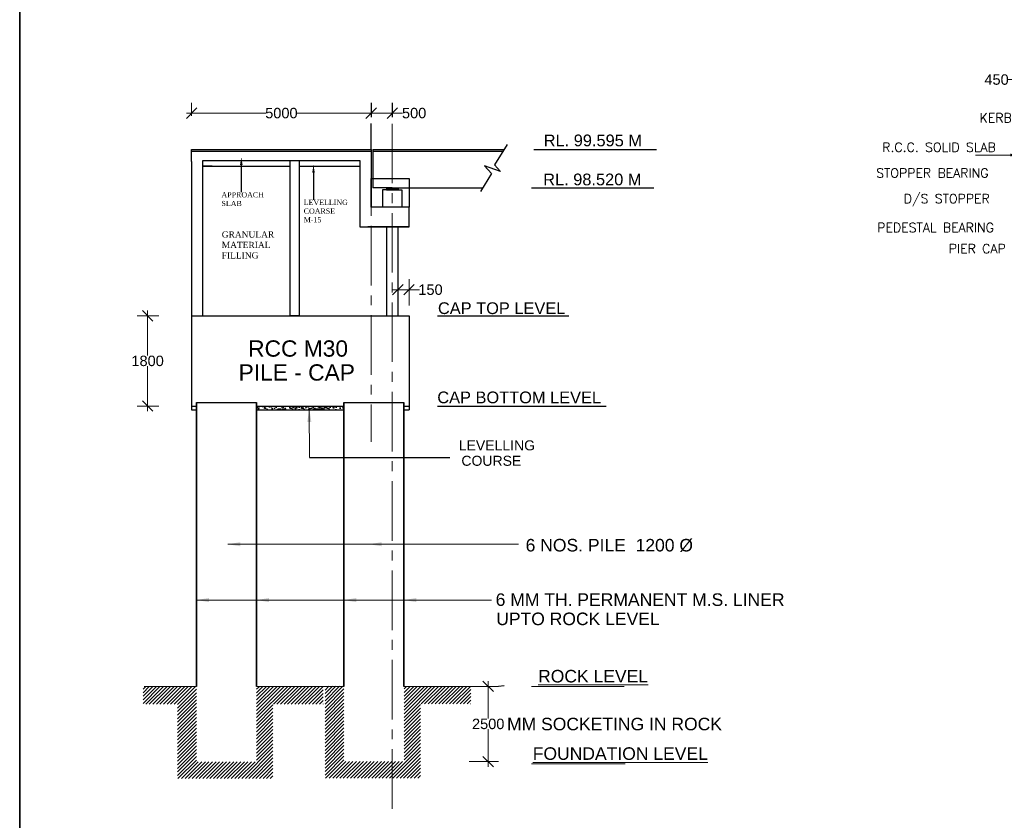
# Model space of a CAD drawing. Header units: inches. Extents: x 13490658 to 13830413, y -2173158 to -1932875.
# Tile 2 of 9: x 13490658 to 13585172, y -2100169 to -2023364. Entities that reach past the tile are written whole.
import ezdxf
from ezdxf.enums import TextEntityAlignment as Align

# ---------------------------------------------------------------- set-up
doc = ezdxf.new("R2010")
doc.units = ezdxf.units.IN
doc.header["$MEASUREMENT"] = 0
doc.linetypes.add('CENTER2', pattern=[28.575, 19.05, -3.175, 3.175, -3.175])
doc.linetypes.add('DASHED2', pattern=[0.375, 0.25, -0.125])
doc.layers.add('CENTER LINE', color=1, linetype='CENTER2', lineweight=13)
doc.layers.add('FORMAT', color=3, linetype='Continuous', lineweight=35)
for name, color, linetype in [('dimension', 71, 'Continuous'), ('GROUND_LVL', 114, 'Continuous'), ('plan', 12, 'Continuous'), ('TEXT', 4, 'Continuous')]:
    doc.layers.add(name, color=color, linetype=linetype)
doc.styles.add('02', font='romans.shx')
doc.styles.add('03', font='romant.shx')
doc.styles.get("Standard").update_dxf_attribs({"font": 'arial.ttf'})
doc.dimstyles.new('2', dxfattribs={"dimtxt": 311, "dimasz": 300, "dimexe": 75, "dimexo": 75, "dimgap": 75, "dimtad": 1, "dimdec": 0, "dimzin": 0, "dimdsep": 46, "dimtxsty": '03', "dimblk": 'OBLIQUE', "dimcen": 0.09, "dimdle": 75, "dimclrd": 4, "dimclre": 4, "dimclrt": 1, "dimadec": 0, "dimazin": 0, "dimtfac": 1, "dimtdec": 0, "dimtofl": 0, "dimtmove": 0, "dimatfit": 3, "dimfxl": 1, "dimtolj": 1, "dimtzin": 0, "dimlwd": 18, "dimlwe": 18, "dimarcsym": 0})
doc.dimstyles.get("Standard").update_dxf_attribs({"dimtxt": 800, "dimasz": 500, "dimexe": 300, "dimexo": 50, "dimgap": 0.09, "dimtad": 0, "dimtih": 1, "dimtoh": 1, "dimdec": 0, "dimzin": 0, "dimdsep": 46, "dimtxsty": 'Standard', "dimblk": 'OBLIQUE', "dimcen": 0.09, "dimdle": 300, "dimclrd": 60, "dimclre": 61, "dimadec": 0, "dimazin": 0, "dimtfac": 1, "dimtdec": 0, "dimtofl": 0, "dimtmove": 0, "dimatfit": 3, "dimfxl": 1, "dimtolj": 1, "dimtzin": 0, "dimlwd": 9, "dimlwe": 9, "dimarcsym": 0})

# ---------------------------------------------------------------- blocks, each defined once
blk = doc.blocks.new('_Oblique')
at = {"color": 0, "linetype": 'ByBlock', "lineweight": -2}
blk.add_line((-0.5, -0.5), (0.5, 0.5), dxfattribs=at)
blk = doc.blocks.new('*D1929')
at = {"color": 7, "lineweight": 9, "transparency": 16777216}
for p, q in [((13504004, -2051770), (13501937, -2051770)), ((13504004, -2060431), (13501937, -2060431))]:
    blk.add_line(p, q, dxfattribs=at)
at = {"color": 7, "lineweight": 13, "transparency": 16777216}
for p, q in [((13502937, -2051270), (13502937, -2055590)), ((13502937, -2060931), (13502937, -2056611))]:
    blk.add_line(p, q, dxfattribs=at)
at = {"layer": 'Defpoints', "color": 0, "transparency": 16777216}
for p in [(13505004, -2051770), (13502937, -2060431), (13505004, -2060431)]:
    blk.add_point(p, dxfattribs=at)
at = {"color": 7, "lineweight": 13, "transparency": 16777216, "xscale": 1000, "yscale": 1000, "zscale": 1000}
for p, rotation in [((13502937, -2051770), 90), ((13502937, -2060431), 270)]:
    blk.add_blockref('_Oblique', p, dxfattribs=dict(at, rotation=rotation))
at = {"color": 0, "transparency": 16777216, "insert": (13502937, -2056100), "char_height": 1000, "attachment_point": 5}
blk.add_mtext('\\A1;1800', dxfattribs=at)
blk = doc.blocks.new('*D1930')
at = {"color": 7, "lineweight": 13, "transparency": 16777216}
for p, q in [((13535630, -2086823), (13535630, -2090417)), ((13535630, -2095033), (13535630, -2091439))]:
    blk.add_line(p, q, dxfattribs=at)
at = {"color": 7, "lineweight": 9, "transparency": 16777216}
for p, q in [((13533789, -2087323), (13536630, -2087323)), ((13533789, -2094533), (13536630, -2094533))]:
    blk.add_line(p, q, dxfattribs=at)
at = {"layer": 'Defpoints', "color": 0, "transparency": 16777216}
for p in [(13532789, -2087323), (13532789, -2094533), (13535630, -2094533)]:
    blk.add_point(p, dxfattribs=at)
at = {"color": 7, "lineweight": 13, "transparency": 16777216, "xscale": 1000, "yscale": 1000, "zscale": 1000}
for p, rotation in [((13535630, -2087323), 90), ((13535630, -2094533), 270)]:
    blk.add_blockref('_Oblique', p, dxfattribs=dict(at, rotation=rotation))
at = {"color": 0, "transparency": 16777216, "insert": (13535630, -2090928), "char_height": 1000, "attachment_point": 5}
blk.add_mtext('\\A1;2500', dxfattribs=at)
blk = doc.blocks.new('*D1963')
at = {"color": 7, "lineweight": 9, "transparency": 16777216}
blk.add_line((13586552, -2029518), (13586552, -2028112), dxfattribs=at)
at = {"color": 7, "lineweight": 13, "transparency": 16777216}
for p, q in [((13586552, -2029112), (13585552, -2029112)), ((13588852, -2029112), (13586552, -2029112))]:
    blk.add_line(p, q, dxfattribs=at)
at = {"layer": 'Defpoints', "color": 0, "transparency": 16777216}
for p in [(13586552, -2029112), (13588352, -2029112), (13586552, -2030518)]:
    blk.add_point(p, dxfattribs=at)
at = {"color": 7, "lineweight": 13, "transparency": 16777216, "xscale": 1000, "yscale": 1000, "zscale": 1000, "rotation": 180}
blk.add_blockref('_Oblique', (13586552, -2029112), dxfattribs=at)
at = {"color": 7, "lineweight": 13, "transparency": 16777216, "xscale": 1000, "yscale": 1000, "zscale": 1000}
blk.add_blockref('_Oblique', (13588352, -2029112), dxfattribs=at)
at = {"color": 0, "transparency": 16777216, "insert": (13584429, -2029112), "char_height": 1000, "attachment_point": 5}
blk.add_mtext('\\A1;450', dxfattribs=at)
blk = doc.blocks.new('*D1971')
at = {"color": 7, "lineweight": 9, "transparency": 16777216}
for p, q in [((13507156, -2032583), (13507156, -2031326)), ((13524398, -2032722), (13524398, -2031326))]:
    blk.add_line(p, q, dxfattribs=at)
at = {"color": 7, "lineweight": 13, "transparency": 16777216}
for p, q in [((13506656, -2032326), (13514285, -2032326)), ((13524898, -2032326), (13517269, -2032326))]:
    blk.add_line(p, q, dxfattribs=at)
at = {"layer": 'Defpoints', "color": 0, "transparency": 16777216}
for p in [(13524398, -2032326), (13507156, -2033583), (13524398, -2033722)]:
    blk.add_point(p, dxfattribs=at)
at = {"color": 7, "lineweight": 13, "transparency": 16777216, "xscale": 1000, "yscale": 1000, "zscale": 1000, "rotation": 180}
blk.add_blockref('_Oblique', (13507156, -2032326), dxfattribs=at)
at = {"color": 7, "lineweight": 13, "transparency": 16777216, "xscale": 1000, "yscale": 1000, "zscale": 1000}
blk.add_blockref('_Oblique', (13524398, -2032326), dxfattribs=at)
at = {"color": 0, "transparency": 16777216, "insert": (13515777, -2032326), "char_height": 1000, "attachment_point": 5}
blk.add_mtext('\\A1;5000', dxfattribs=at)
blk = doc.blocks.new('*D1972')
at = {"color": 7, "lineweight": 13, "transparency": 16777216}
for p, q in [((13523898, -2032326), (13526416, -2032326)), ((13526416, -2032326), (13527416, -2032326))]:
    blk.add_line(p, q, dxfattribs=at)
at = {"layer": 'Defpoints', "color": 0, "transparency": 16777216}
for p in [(13524398, -2032326), (13526416, -2032326), (13526416, -2032326)]:
    blk.add_point(p, dxfattribs=at)
at = {"color": 7, "lineweight": 13, "transparency": 16777216, "xscale": 1000, "yscale": 1000, "zscale": 1000, "rotation": 180}
blk.add_blockref('_Oblique', (13524398, -2032326), dxfattribs=at)
at = {"color": 7, "lineweight": 13, "transparency": 16777216, "xscale": 1000, "yscale": 1000, "zscale": 1000}
blk.add_blockref('_Oblique', (13526416, -2032326), dxfattribs=at)
at = {"color": 0, "transparency": 16777216, "insert": (13528520, -2032326), "char_height": 1000, "attachment_point": 5}
blk.add_mtext('\\A1;500', dxfattribs=at)
blk = doc.blocks.new('*D1984')
at = {"color": 7, "lineweight": 9, "transparency": 16777216}
for p, q in [((13526956, -2050770), (13526956, -2048268)), ((13528036, -2050770), (13528036, -2048268))]:
    blk.add_line(p, q, dxfattribs=at)
at = {"color": 7, "lineweight": 13, "transparency": 16777216}
for p, q in [((13526456, -2049268), (13528036, -2049268)), ((13528036, -2049268), (13529036, -2049268))]:
    blk.add_line(p, q, dxfattribs=at)
at = {"layer": 'Defpoints', "color": 0, "transparency": 16777216}
for p in [(13528036, -2049268), (13526956, -2051770), (13528036, -2051770)]:
    blk.add_point(p, dxfattribs=at)
at = {"color": 7, "lineweight": 13, "transparency": 16777216, "xscale": 1000, "yscale": 1000, "zscale": 1000, "rotation": 180}
blk.add_blockref('_Oblique', (13526956, -2049268), dxfattribs=at)
at = {"color": 7, "lineweight": 13, "transparency": 16777216, "xscale": 1000, "yscale": 1000, "zscale": 1000}
blk.add_blockref('_Oblique', (13528036, -2049268), dxfattribs=at)
at = {"color": 0, "transparency": 16777216, "insert": (13530093, -2049268), "char_height": 1000, "attachment_point": 5}
blk.add_mtext('\\A1;150', dxfattribs=at)

msp = doc.modelspace()

# ---------------------------------------------------------------- hatches: boundary and pattern name
h = msp.add_hatch()
h.set_pattern_fill('_USER', color=0, scale=0.9375, style=0, pattern_type=0)
h.set_pattern_definition([(0, (13531420.0737, -2040795.164), (0, 0.9375), [])])
h.paths.add_polyline_path([(13526979, -2039482.4), (13526416.5, -2039482.4), (13525854, -2039482.4), (13525854, -2039669.9), (13526416.5, -2039669.9), (13526979, -2039669.9)])
h = msp.add_hatch()
h.set_pattern_fill('AR-CONC', color=0, scale=120.3, style=0)
h.set_pattern_definition([(50, (8411043, -2853057.1), (862.864, -75.49082), [90.225, -992.475]), (355, (8411043, -2853057.1), (-166.91785, 904.88714), [72.18, -793.98]), (100.4514, (8411114.9, -2853063.4), (695.94679, 829.39577), [76.67945, -843.47396]), (46.1842, (8411043, -2852816.5), (1283.89098, -199.11937), [135.3375, -1488.7125]), (96.6356, (8411150, -2852833.1), (1124.39923, 1171.8638), [115.01918, -1265.21074]), (351.1842, (8411043, -2852816.5), (1124.39832, 1171.86468), [108.27, -1190.97]), (21, (8411163.3, -2852876.7), (718.07918, -484.35053), [90.225, -992.475]), (326, (8411163.3, -2852876.7), (292.70834, 872.3555), [72.18, -793.98]), (71.4514, (8411223.15, -2852917.05), (1010.78782, 388.00419), [76.67945, -843.47396]), (37.5, (8411043, -2853057.14), (14.628306, 400.471306), [0, -784.356, 0, -806.01, 0, -796.9875]), (7.5, (8411043, -2853057.14), (316.472654, 474.47729), [0, -459.546, 0, -766.311, 0, -303.7575]), (327.5, (8410774.74, -2853057.14), (642.18839, -27.13351), [0, -300.75, 0, -938.34, 0, -1245.105]), (317.5, (8410654.44, -2853057.14), (701.57296, 120.426294), [0, -390.975, 0, -623.154, 0, -884.205])])
h.paths.add_polyline_path([(13520219.3, -2060786.8), (13520219.3, -2060431.3), (13513434.9, -2060431.3), (13513434.9, -2060788.7)])
h = msp.add_hatch()
h.set_pattern_fill('AR-CONC', color=0, scale=120.3, style=0)
h.set_pattern_definition([(50, (8414591.6, -2853057.1), (862.864, -75.49082), [90.225, -992.475]), (355, (8414591.6, -2853057.1), (-166.91785, 904.88714), [72.18, -793.98]), (100.4514, (8414663.5, -2853063.4), (695.94679, 829.39577), [76.67945, -843.47396]), (46.1842, (8414591.6, -2852816.5), (1283.89098, -199.11937), [135.3375, -1488.7125]), (96.6356, (8414698.6, -2852833.1), (1124.39923, 1171.8638), [115.01918, -1265.21074]), (351.1842, (8414591.6, -2852816.5), (1124.39832, 1171.86468), [108.27, -1190.97]), (21, (8414711.9, -2852876.7), (718.07918, -484.35053), [90.225, -992.475]), (326, (8414711.9, -2852876.7), (292.70834, 872.3555), [72.18, -793.98]), (71.4514, (8414771.7, -2852917.05), (1010.78782, 388.00419), [76.67945, -843.47396]), (37.5, (8414591.6, -2853057.14), (14.628306, 400.471306), [0, -784.356, 0, -806.01, 0, -796.9875]), (7.5, (8414591.6, -2853057.14), (316.472654, 474.47729), [0, -459.546, 0, -766.311, 0, -303.7575]), (327.5, (8414323.33, -2853057.14), (642.18839, -27.13351), [0, -300.75, 0, -938.34, 0, -1245.105]), (317.5, (8414203.03, -2853057.14), (701.57296, 120.426294), [0, -390.975, 0, -623.154, 0, -884.205])])
h.paths.add_polyline_path([(13521768.3, -2060787.4), (13521768.3, -2060431.3), (13516983.4, -2060431.3), (13516983.4, -2060788.7)])
at = {"layer": 'GROUND_LVL', "lineweight": 9}
h = msp.add_hatch(dxfattribs=at)
h.set_pattern_fill('ANSI31', color=0, scale=1924.8, style=0)
h.set_pattern_definition([(45, (11141521.62, -30983.5), (-170.129892, 170.129892), [])])
h.paths.add_polyline_path([(13502508.1, -2087340.8), (13502508.1, -2089040.5), (13505799.6, -2089040.5), (13505799.6, -2096154.6), (13514964.2, -2096154.6), (13514964.2, -2089034.6), (13519800.4, -2089034.6), (13519800.4, -2087356), (13513391, -2087356), (13513391, -2094545.2), (13507616.6, -2094545.2), (13507616.6, -2087340.8)])
h = msp.add_hatch(dxfattribs=at)
h.set_pattern_fill('ANSI31', color=0, scale=1924.8, style=0)
h.set_pattern_definition([(45, (11155690, -30958), (-170.129892, 170.129892), [])])
h.paths.add_polyline_path([(13519970.7, -2089015), (13519968, -2089015), (13519968, -2096129.1), (13529132.5, -2096129.1), (13529132.5, -2089009.1), (13533968.7, -2089009.1), (13533968.7, -2087330.5), (13527559.4, -2087330.5), (13527559.4, -2094519.7), (13521785, -2094519.7), (13521785, -2087315.3), (13519970.7, -2087315.3)])

# ---------------------------------------------------------------- linework, layer by layer
for p, q in [((13524397.5, -2031325.5), (13524397.5, -2032721.9)), ((13526416.5, -2031325.5), (13526416.5, -2032721.9)), ((13524397.5, -2035826.2), (13524397.5, -2033312)), ((13530775.6, -2051769.7), (13543384.6, -2051769.7)), ((13530775.6, -2060431.3), (13546959.6, -2060431.3)), ((13518462.1, -2065368.2), (13531935.1, -2065368.2)), ((13537147.5, -2087281.5), (13536630.4, -2087322.6))]:
    msp.add_line(p, q)
at = {"color": 0}
for p, q in [((13507156.5, -2035826.2), (13524397.5, -2035826.2)), ((13524397.5, -2035826.2), (13524397.5, -2041357.4)), ((13524541.5, -2035826.2), (13526281.5, -2035826.2)), ((13524541.5, -2035826.2), (13528104, -2035826.2)), ((13524541.5, -2035826.2), (13524541.5, -2039482.4)), ((13527886.6, -2035826.2), (13537134.1, -2035826.2)), ((13540016.6, -2035826.2), (13551773.5, -2035826.2)), ((13507156.5, -2036951.2), (13507156.5, -2056752.2)), ((13508236.5, -2051769.7), (13508236.5, -2036865.5)), ((13508236.5, -2036865.5), (13523317.5, -2036865.5)), ((13509117.9, -2037405.5), (13508236.5, -2037405.5)), ((13508236.5, -2037405.5), (13516606.5, -2037405.5)), ((13516606.5, -2051769.7), (13516606.5, -2036865.5)), ((13517506.5, -2051769.7), (13517506.5, -2036865.5)), ((13517506.5, -2037405.5), (13523317.5, -2037405.5)), ((13523317.5, -2036865.5), (13523317.5, -2043232.4)), ((13523317.5, -2036951.2), (13523317.5, -2036951.2)), ((13525854, -2039482.4), (13524541.5, -2039482.4)), ((13526416.5, -2039482.4), (13525854, -2039482.4)), ((13525854, -2039482.4), (13525854, -2039669.9)), ((13526416.5, -2039482.4), (13526979, -2039482.4)), ((13526979, -2039482.4), (13526979, -2039669.9)), ((13526979, -2039482.4), (13535099.7, -2039482.4)), ((13539771.2, -2039482.4), (13551528.1, -2039482.4)), ((13526416.5, -2039669.9), (13525479, -2039669.9)), ((13525479, -2039669.9), (13525479, -2041357.4)), ((13526416.5, -2039669.9), (13527354, -2039669.9)), ((13527354, -2039669.9), (13527354, -2041357.4)), ((13528036.5, -2041357.4), (13524397.5, -2041357.4)), ((13528036.5, -2043232.4), (13528036.5, -2041357.4)), ((13523317.5, -2043232.4), (13528036.5, -2043232.4)), ((13528036.5, -2043232.4), (13524076.5, -2043232.4)), ((13528036.5, -2043232.4), (13524354, -2043232.4)), ((13526956.5, -2043232.4), (13525876.5, -2043232.4)), ((13525876.5, -2043232.4), (13525876.5, -2051769.7)), ((13526956.5, -2043232.4), (13526956.5, -2051769.7)), ((13526956.5, -2043232.4), (13528036.5, -2043232.4)), ((13507156.5, -2051769.7), (13528036.5, -2051769.7)), ((13507156.5, -2051769.7), (13507156.5, -2060792.2)), ((13507156.5, -2051769.7), (13526956.5, -2051769.7)), ((13517506.5, -2051769.7), (13516606.5, -2051769.7)), ((13528036.5, -2051769.7), (13528036.5, -2060785.1)), ((13507624.5, -2060101.7), (13513398.9, -2060101.7)), ((13507624.5, -2060431.3), (13507624.5, -2060101.7)), ((13513398.9, -2060101.7), (13513398.9, -2060431.3)), ((13521768.3, -2060094.5), (13527542.7, -2060094.5)), ((13521768.3, -2060094.5), (13521768.3, -2060471.3)), ((13507156.5, -2060431.3), (13507624.5, -2060431.3)), ((13507156.5, -2060792.2), (13507624.5, -2060792.2)), ((13513398.9, -2060431.3), (13521768.3, -2060431.3)), ((13513398.9, -2060788.7), (13521768.3, -2060788.7))]:
    msp.add_line(p, q, dxfattribs=at)
at = {"color": 0, "ltscale": 2}
for p, q in [((13507156.5, -2036951.2), (13507156.5, -2035826.2)), ((13507156.5, -2035965.5), (13524397.5, -2035965.5)), ((13524541.5, -2035965.5), (13526281.5, -2035965.5)), ((13524541.5, -2035965.5), (13537048.4, -2035965.5)), ((13527542.7, -2060785.2), (13528036.5, -2060785.1))]:
    msp.add_line(p, q, dxfattribs=at)
at = {"color": 0, "lineweight": 30}
for p, q in [((13537441.8, -2035325.4), (13536237.5, -2037285.1)), ((13536808.3, -2037931.7), (13535263.4, -2037372.2)), ((13535263.4, -2037372.2), (13535943.6, -2038109.2)), ((13536237.5, -2037285.1), (13536808.3, -2037931.7)), ((13535943.6, -2038109.2), (13534885.2, -2039831.5))]:
    msp.add_line(p, q, dxfattribs=at)
at = {"color": 0, "lineweight": 35, "ltscale": 2}
for p, q in [((13507624.5, -2060101.7), (13507624.5, -2087322.6)), ((13513398.9, -2060101.7), (13513398.9, -2087322.6)), ((13521768.3, -2060094.5), (13521768.3, -2087322.6)), ((13527542.7, -2060094.5), (13527542.7, -2087322.6)), ((13507624.5, -2060431.3), (13507624.5, -2087322.6))]:
    msp.add_line(p, q, dxfattribs=at)
at = {"color": 0}
for points in [[(13511929.6, -2037307.8), (13511929.6, -2039897.7), (13511929.6, -2039897.7)], [(13518858.6, -2038048.1), (13518858.6, -2040638), (13518858.6, -2040638)]]:
    msp.add_lwpolyline(points, dxfattribs=at)
msp.add_lwpolyline([(13524397.5, -2038591.8), (13528036.5, -2038591.8), (13528036.5, -2041357.4), (13524397.5, -2041357.4)], close=True)
for points in [[(13511804.6, -2037307.8), (13511929.6, -2036557.8), (13512054.6, -2037307.8)], [(13518733.6, -2038048.1), (13518858.6, -2037298.1), (13518983.6, -2038048.1)]]:
    msp.add_solid(points, dxfattribs=at)
at = {"layer": 'CENTER LINE', "color": 6, "ltscale": 300}
for p, q in [((13526416.5, -2099062.3), (13526416.5, -2033298.5)), ((13524397.5, -2034569.1), (13524397.5, -2063856.5))]:
    msp.add_line(p, q, dxfattribs=at)
at = {"layer": 'FORMAT'}
msp.add_lwpolyline([(13490657.5, -1943987), (13830300.7, -1943987), (13830300.7, -2173157.7), (13490657.5, -2173157.7)], close=True, dxfattribs=at)
at = {"layer": 'plan', "color": 0, "linetype": 'DASHED2', "lineweight": 9}
msp.add_line((13527542.7, -2060094.5), (13527542.7, -2060431.3), dxfattribs=at)
at = {"layer": 'plan', "color": 0, "linetype": 'Continuous'}
msp.add_line((13527542.7, -2060431.3), (13528036.5, -2060431.3), dxfattribs=at)
at = {"layer": 'plan', "color": 0, "linetype": 'Continuous', "lineweight": 9}
for p, q in [((13507624.5, -2087322.6), (13502613.4, -2087322.6)), ((13520211, -2087322.6), (13513400.9, -2087322.6)), ((13521768.3, -2087322.6), (13516983.4, -2087322.6)), ((13534788.1, -2087322.6), (13527542.7, -2087322.6))]:
    msp.add_line(p, q, dxfattribs=at)
at = {"layer": 'plan', "color": 0, "linetype": 'Continuous', "lineweight": 13}
for p, q in [((13539771.2, -2087322.6), (13548683.2, -2087322.6)), ((13539771.2, -2094744.5), (13548788.4, -2094744.5))]:
    msp.add_line(p, q, dxfattribs=at)

# ---------------------------------------------------------------- texts
at = {"color": 0}
for s, p in [('   RL. 99.595 M', (13539649.6, -2035507.6)), ('   RL. 98.520 M', (13539600.2, -2039252)), ('CAP TOP LEVEL', (13530806.6, -2051600.8)), ('CAP BOTTOM LEVEL', (13530744.7, -2060160.1))]:
    msp.add_text(s, height=1125, dxfattribs=at).set_placement(p)
at = {"color": 0, "attachment_point": 1}
for s, insert, char_height, width in [('{\\fTimes New Roman|b0|i0|c204|p18;APPROACH SLAB }', (13510026.4, -2039910.9), 500, 4796.72), ('{\\fTimes New Roman|b0|i0|c204|p18;LEVELLING COARSE M-15 }', (13517919.5, -2040638), 500, 4796.72), ('{\\fTimes New Roman|b0|i0|c204|p18;GRANULAR\\fTimes New Roman|b0|i0|c0|p18; MATERIAL FILLING}', (13510053.9, -2043673.1), 600, 7237.034)]:
    msp.add_mtext(s, dxfattribs=dict(at, insert=insert, char_height=char_height, width=width))
at = {"layer": 'TEXT', "color": 0, "style": '02'}
for s, p in [('KERB', (13582798.8, -2032776)), ('R.C.C. SOLID SLAB ', (13573453.9, -2035600.1)), ('STOPPER BEARING', (13572870.8, -2038073.3)), ('D/S STOPPER', (13575516.7, -2040528.6)), ('PEDESTAL BEARING', (13572973.8, -2043302.6)), ('PIER CAP', (13579839.2, -2045323.7))]:
    msp.add_text(s, height=880, dxfattribs=at).set_placement(p, align=Align.MIDDLE_LEFT)
at = {"layer": 'TEXT', "color": 0, "lineweight": 20}
for s, height, p in [('RCC M30', 1563.9, (13512587.7, -2055689.5)), ('  PILE - CAP', 1563.9, (13510455.3, -2057987.1)), ('LEVELLING', 962.4, (13532804.1, -2064679.3)), ('COURSE', 962.4, (13533057.6, -2066160.3)), ('  6 NOS. PILE  1200 %%C', 1203, (13538290.4, -2074376.9)), ('6 MM TH. PERMANENT M.S. LINER ', 1203, (13536348.2, -2079600.3)), ('UPTO ROCK LEVEL', 1203, (13536399.5, -2081445.1)), ('MM SOCKETING IN ROCK', 1203, (13537438.1, -2091535.9))]:
    msp.add_text(s, height=height, dxfattribs=at).set_placement(p)
at = {"layer": 'TEXT', "color": 0, "lineweight": 20, "char_height": 1203, "width": 19650.235, "attachment_point": 1}
for s, insert in [('{\\LROCK LEVEL}', (13540420.8, -2085740.8)), ('{\\LFOUNDATION LEVEL}', (13539907.4, -2093165.6))]:
    msp.add_mtext(s, dxfattribs=dict(at, insert=insert))

# ---------------------------------------------------------------- dimensions: what is measured, and where the dimension line sits
at = {"color": 0}
for base, p1, p2, text, picture, middle in [((13586552, -2029112.1), (13588352, -2029112.1), (13586552, -2030518), '450', '*D1963', (13584428.8, -2029112.1)), ((13528036.5, -2049268.5), (13526956.5, -2051769.7), (13528036.5, -2051769.7), '150', '*D1984', (13530092.5, -2049268.5))]:
    dim = msp.add_linear_dim(base=base, p1=p1, p2=p2, text=text, dimstyle='Standard', override={"dimtxt": 1000, "dimasz": 1000, "dimexe": 1000, "dimexo": 1000, "dimdle": 500, "dimclrd": 7, "dimclre": 7, "dimfxl": 300, "dimlwd": 13}, dxfattribs=at)
    dim.commit()
    dim.dimension.update_dxf_attribs({"geometry": picture, "text_midpoint": middle, "dimtype": 160})
for base, p1, p2, text, picture, middle in [((13524397.5, -2032325.5), (13507156.5, -2033582.6), (13524397.5, -2033721.9), '5000', '*D1971', (13515777, -2032325.5)), ((13526416.5, -2032325.5), (13524397.5, -2032325.5), (13526416.5, -2032325.5), '500', '*D1972', (13528519.6, -2032325.5))]:
    dim = msp.add_linear_dim(base=base, p1=p1, p2=p2, text=text, dimstyle='Standard', override={"dimtxt": 1000, "dimasz": 1000, "dimexe": 1000, "dimexo": 1000, "dimdle": 500, "dimclrd": 7, "dimclre": 7, "dimfxl": 300, "dimlwd": 13}, dxfattribs=at)
    dim.commit()
    dim.dimension.update_dxf_attribs({"geometry": picture, "text_midpoint": middle})
for base, p1, p2, text, picture, middle in [((13502937.2, -2060431.3), (13505004.2, -2051769.7), (13505004.2, -2060431.3), '1800', '*D1929', (13502937.2, -2056100.5)), ((13535630.4, -2094533.5), (13532788.6, -2087322.6), (13532788.6, -2094533.5), '2500', '*D1930', (13535630.4, -2090928))]:
    dim = msp.add_linear_dim(base=base, p1=p1, p2=p2, angle=90, text=text, dimstyle='Standard', override={"dimtxt": 1000, "dimasz": 1000, "dimexe": 1000, "dimexo": 1000, "dimdle": 500, "dimclrd": 7, "dimclre": 7, "dimfxl": 300, "dimlwd": 13}, dxfattribs=at)
    dim.commit()
    dim.dimension.update_dxf_attribs({"geometry": picture, "text_midpoint": middle, "dimtype": 160})

# ---------------------------------------------------------------- leaders
at = {"layer": 'dimension', "color": 0}
for points, override in [([(13586552, -2036346.9), (13582419.8, -2036346.9)], {"dimasz": 800, "dimtad": 0, "dimclrd": 7}), ([(13518459.6, -2060742.3), (13518462.1, -2065368.2), (13529550.8, -2065368.2)], {"dimasz": 1200, "dimtad": 0, "dimclrd": 7}), ([(13510630.2, -2073684.1), (13538549.2, -2073684)], {"dimasz": 1200, "dimtad": 0, "dimclrd": 7}), ([(13524194, -2073684), (13536794.2, -2073684)], {"dimasz": 1200, "dimtad": 0, "dimclrd": 7}), ([(13507624.5, -2079038.9), (13531040.1, -2079041.7)], {"dimasz": 1200, "dimtad": 0, "dimclrd": 7}), ([(13513398.9, -2079039.6), (13535809.4, -2079041.7)], {"dimasz": 1200, "dimtad": 0, "dimclrd": 7}), ([(13521768.3, -2079041.7), (13533695.3, -2079034.6)], {"dimasz": 1200, "dimtad": 0, "dimclrd": 7}), ([(13527542.7, -2079038.8), (13535949.9, -2079035.6)], {"dimasz": 1200, "dimtad": 0, "dimclrd": 7})]:
    msp.add_leader(points, dimstyle='2', override=override, dxfattribs=at)

doc.saveas('drawing.dxf')
